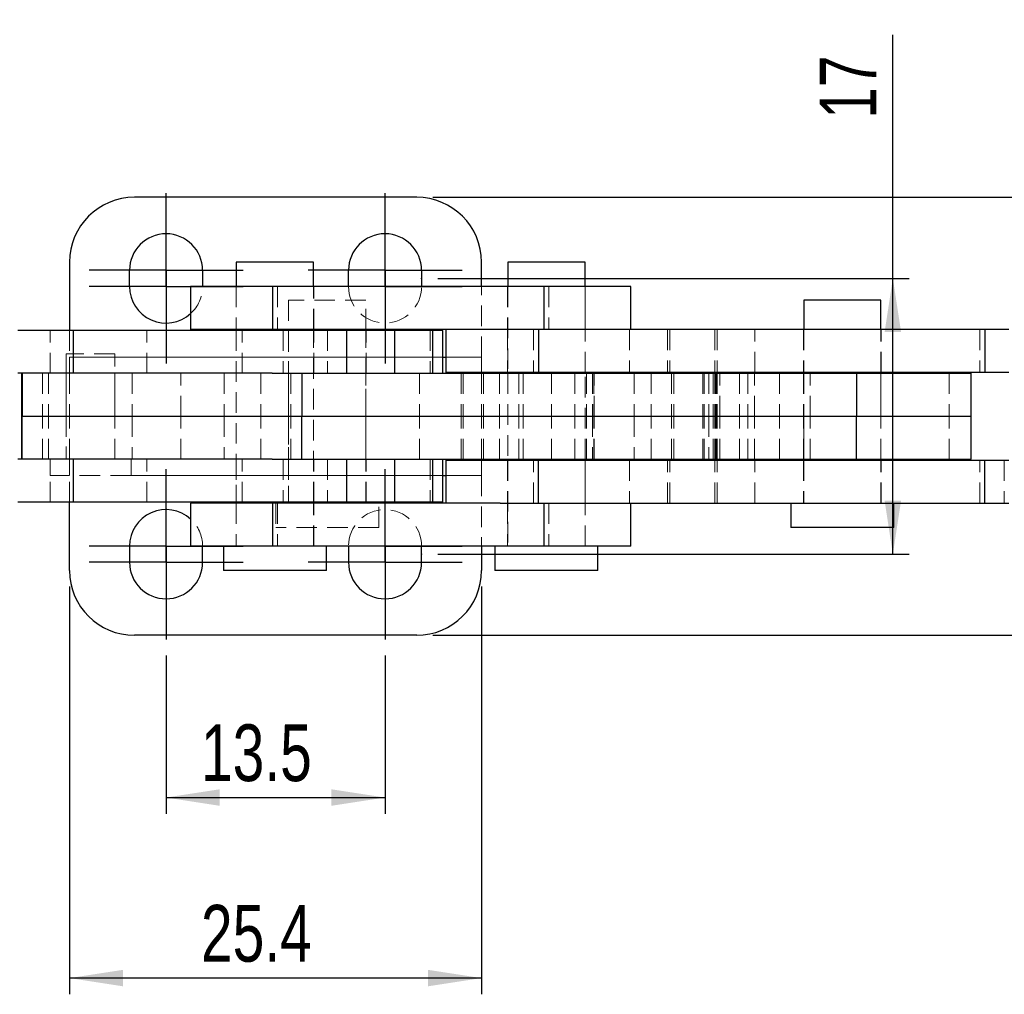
# Model space of a CAD drawing. Header units: millimetres. Extents: x 0 to 420, y 0 to 297.
# Tile 2 of 28: x 99 to 160, y 115 to 175. Entities that reach past the tile are written whole.
import ezdxf

# ---------------------------------------------------------------- set-up
doc = ezdxf.new("R2010")
doc.units = ezdxf.units.MM
doc.header["$PDSIZE"] = -1
doc.linetypes.add('HIDDEN', pattern=[1.905, 1.27, -0.635])
doc.layers.add('FORMATO', color=179, linetype='Continuous')
doc.styles.add('SLDTEXTSTYLE0', font='TXT', dxfattribs={"width": 0.75})
doc.dimstyles.new('SLDDIMSTYLE4', dxfattribs={"dimtxt": 3.5, "dimasz": 3.302, "dimexe": 0, "dimexo": 0.0625, "dimgap": 0.875, "dimtad": 1, "dimdec": 3, "dimrnd": 1e-09, "dimzin": 12, "dimdsep": 46, "dimtxsty": 'SLDTEXTSTYLE0', "dimsah": 1, "dimcen": 0.09, "dimadec": 0, "dimazin": 3, "dimtfac": 1, "dimtdec": 3, "dimtofl": 0, "dimtmove": 0, "dimatfit": 3, "dimfxl": 0, "dimfrac": 2, "dimtolj": 1, "dimtzin": 12, "dimarcsym": 0})

# ---------------------------------------------------------------- blocks, each defined once
blk = doc.blocks.new('_D_5')
at = {"layer": 'FORMATO'}
for p, q in [((152.91, 159.261), (152.91, 174.272)), ((124.855, 159.261), (153.91, 159.261)), ((152.91, 142.261), (152.91, 159.261)), ((124.855, 142.261), (153.91, 142.261))]:
    blk.add_line(p, q, dxfattribs=at)
for points in [[(152.91, 159.261), (152.402, 155.959), (153.418, 155.959)], [(152.91, 142.261), (153.418, 145.563), (152.402, 145.563)]]:
    blk.add_solid(points, dxfattribs=at)
at = {"layer": 'FORMATO', "insert": (148.399, 169.1), "char_height": 3.5, "attachment_point": 1, "rotation": 90, "style": 'SLDTEXTSTYLE0'}
blk.add_mtext('17', dxfattribs=at)
blk = doc.blocks.new('_D_6')
at = {"layer": 'FORMATO'}
for p, q in [((108.105, 136.011), (108.105, 126.261)), ((121.605, 136.011), (121.605, 126.261)), ((108.105, 127.261), (121.605, 127.261))]:
    blk.add_line(p, q, dxfattribs=at)
for points in [[(108.105, 127.261), (111.407, 126.753), (111.407, 127.769)], [(121.605, 127.261), (118.303, 127.769), (118.303, 126.753)]]:
    blk.add_solid(points, dxfattribs=at)
at = {"layer": 'FORMATO', "insert": (110.258, 131.772), "char_height": 3.5, "attachment_point": 1, "style": 'SLDTEXTSTYLE0'}
blk.add_mtext('13.5', dxfattribs=at)
blk = doc.blocks.new('_D_7')
at = {"layer": 'FORMATO'}
for p, q in [((102.155, 140.261), (102.155, 115.132)), ((127.555, 140.261), (127.555, 115.132)), ((127.555, 116.132), (102.155, 116.132))]:
    blk.add_line(p, q, dxfattribs=at)
for points in [[(102.155, 116.132), (105.457, 115.624), (105.457, 116.64)], [(127.555, 116.132), (124.253, 116.64), (124.253, 115.624)]]:
    blk.add_solid(points, dxfattribs=at)
at = {"layer": 'FORMATO', "insert": (110.258, 120.643), "char_height": 3.5, "attachment_point": 1, "style": 'SLDTEXTSTYLE0'}
blk.add_mtext('25.4', dxfattribs=at)
blk = doc.blocks.new('_D_8')
at = {"layer": 'FORMATO'}
for p, q in [((166.325, 164.261), (166.325, 174.272)), ((124.555, 164.261), (167.325, 164.261)), ((166.325, 137.261), (166.325, 164.261)), ((124.555, 137.261), (167.325, 137.261))]:
    blk.add_line(p, q, dxfattribs=at)
for points in [[(166.325, 164.261), (165.817, 160.959), (166.833, 160.959)], [(166.325, 137.261), (166.833, 140.563), (165.817, 140.563)]]:
    blk.add_solid(points, dxfattribs=at)
at = {"layer": 'FORMATO', "insert": (161.813, 169.1), "char_height": 3.5, "attachment_point": 1, "rotation": 90, "style": 'SLDTEXTSTYLE0'}
blk.add_mtext('27', dxfattribs=at)
blk = doc.blocks.new('SW_CENTERMARKSYMBOL_6')
at = {"layer": 'FORMATO', "color": 0}
for p, q in [((0, 2.5), (0, 4.75)), ((0, 0), (0, 2.5)), ((-2.5, 0), (-4.75, 0)), ((0, 0), (-2.5, 0)), ((0, 0), (0, -2.5)), ((0, 0), (2.5, 0)), ((2.5, 0), (4.75, 0)), ((0, -2.5), (0, -4.75))]:
    blk.add_line(p, q, dxfattribs=at)
blk = doc.blocks.new('SW_CENTERMARKSYMBOL_7')
at = {"layer": 'FORMATO', "color": 0}
for p, q in [((0, 2.5), (0, 4.75)), ((0, 0), (0, 2.5)), ((-2.5, 0), (-4.75, 0)), ((0, 0), (-2.5, 0)), ((0, 0), (0, -2.5)), ((0, 0), (2.5, 0)), ((2.5, 0), (4.75, 0)), ((0, -2.5), (0, -4.75))]:
    blk.add_line(p, q, dxfattribs=at)
blk = doc.blocks.new('SW_CENTERMARKSYMBOL_8')
at = {"layer": 'FORMATO', "color": 0}
for p, q in [((0, 2.5), (0, 4.75)), ((0, 0), (0, 2.5)), ((-2.5, 0), (-4.75, 0)), ((0, 0), (-2.5, 0)), ((0, 0), (0, -2.5)), ((0, 0), (2.5, 0)), ((2.5, 0), (4.75, 0)), ((0, -2.5), (0, -4.75))]:
    blk.add_line(p, q, dxfattribs=at)
blk = doc.blocks.new('SW_CENTERMARKSYMBOL_9')
at = {"layer": 'FORMATO', "color": 0}
for p, q in [((0, 2.5), (0, 4.75)), ((0, 0), (0, 2.5)), ((-2.5, 0), (-4.75, 0)), ((0, 0), (-2.5, 0)), ((0, 0), (0, -2.5)), ((0, 0), (2.5, 0)), ((2.5, 0), (4.75, 0)), ((0, -2.5), (0, -4.75))]:
    blk.add_line(p, q, dxfattribs=at)
blk = doc.blocks.new('SW_CENTERMARKSYMBOL_10')
at = {"layer": 'FORMATO', "color": 0}
for p, q in [((0, 2.5), (0, 4.75)), ((0, 0), (0, 2.5)), ((-2.5, 0), (-4.75, 0)), ((0, 0), (-2.5, 0)), ((0, 0), (0, -2.5)), ((0, 0), (2.5, 0)), ((2.5, 0), (4.75, 0)), ((0, -2.5), (0, -4.75))]:
    blk.add_line(p, q, dxfattribs=at)
blk = doc.blocks.new('SW_CENTERMARKSYMBOL_11')
at = {"layer": 'FORMATO', "color": 0}
for p, q in [((0, 2.5), (0, 4.75)), ((0, 0), (0, 2.5)), ((-2.5, 0), (-4.75, 0)), ((0, 0), (-2.5, 0)), ((0, 0), (0, -2.5)), ((0, 0), (2.5, 0)), ((2.5, 0), (4.75, 0)), ((0, -2.5), (0, -4.75))]:
    blk.add_line(p, q, dxfattribs=at)
blk = doc.blocks.new('SW_CENTERMARKSYMBOL_12')
at = {"layer": 'FORMATO', "color": 0}
for p, q in [((0, 2.5), (0, 4.75)), ((0, 0), (0, 2.5)), ((-2.5, 0), (-4.75, 0)), ((0, 0), (-2.5, 0)), ((0, 0), (0, -2.5)), ((0, 0), (2.5, 0)), ((2.5, 0), (4.75, 0)), ((0, -2.5), (0, -4.75))]:
    blk.add_line(p, q, dxfattribs=at)
blk = doc.blocks.new('SW_CENTERMARKSYMBOL_13')
at = {"layer": 'FORMATO', "color": 0}
for p, q in [((0, 2.5), (0, 4.75)), ((0, 0), (0, 2.5)), ((-2.5, 0), (-4.75, 0)), ((0, 0), (-2.5, 0)), ((0, 0), (0, -2.5)), ((0, 0), (2.5, 0)), ((2.5, 0), (4.75, 0)), ((0, -2.5), (0, -4.75))]:
    blk.add_line(p, q, dxfattribs=at)

msp = doc.modelspace()

# ---------------------------------------------------------------- linework, layer by layer
at = {"color": 7, "linetype": 'Continuous', "lineweight": 25}
for p, q in [((123.5555, 164.2607), (106.1555, 164.2607)), ((102.1555, 160.2607), (102.1555, 156.0607)), ((112.4365, 160.2607), (112.4365, 158.7607)), ((117.199, 160.2607), (112.4365, 160.2607)), ((117.199, 158.7607), (117.199, 160.2607)), ((127.5555, 158.7607), (127.5555, 160.2607)), ((129.169, 160.2607), (129.169, 158.7607)), ((133.9315, 160.2607), (129.169, 160.2607)), ((133.9315, 158.7607), (133.9315, 160.2607)), ((105.8555, 158.7607), (105.8555, 159.7607)), ((110.3555, 159.7607), (110.3555, 158.7607)), ((119.3555, 158.7607), (119.3555, 159.7607)), ((123.8555, 159.7607), (123.8555, 158.7607)), ((109.6177, 158.7607), (109.6177, 156.1107)), ((114.6627, 158.7607), (109.6177, 158.7607)), ((114.6627, 158.7607), (114.6627, 156.1107)), ((131.3952, 158.7607), (114.6627, 158.7607)), ((131.3952, 158.7607), (131.3952, 156.1107)), ((136.7503, 158.7607), (131.3952, 158.7607)), ((136.7503, 156.1107), (136.7503, 158.7607)), ((147.4119, 157.9107), (147.4119, 156.1107)), ((152.1744, 157.9107), (147.4119, 157.9107)), ((152.1744, 156.1107), (152.1744, 157.9107)), ((102.3819, 156.0607), (98.9758, 156.0607)), ((102.3819, 156.0607), (102.3819, 153.4107)), ((119.2328, 156.0607), (102.3819, 156.0607)), ((114.6627, 156.1107), (109.6177, 156.1107)), ((112.4365, 156.1107), (112.4365, 156.0607)), ((128.7104, 156.1107), (114.6627, 156.1107)), ((117.199, 156.0607), (117.199, 156.1107)), ((119.2328, 156.0607), (119.2328, 153.4107)), ((122.1973, 156.0607), (119.2328, 156.0607)), ((120.4244, 156.0607), (120.4244, 156.1107)), ((122.1973, 156.0607), (122.1973, 153.4107)), ((124.5314, 156.0607), (122.1973, 156.0607)), ((124.5314, 156.0607), (124.5314, 153.4107)), ((125.1676, 156.0607), (124.5314, 156.0607)), ((125.1676, 153.4107), (125.1676, 156.0607)), ((125.3593, 156.1107), (125.3593, 153.4607)), ((131.0702, 156.1107), (128.7104, 156.1107)), ((131.0702, 156.1107), (131.0702, 153.4607)), ((158.5771, 156.1107), (131.0702, 156.1107)), ((158.5771, 156.1107), (158.5771, 153.4607)), ((160.0683, 156.1107), (158.5771, 156.1107)), ((102.3819, 153.4107), (98.9758, 153.4107)), ((99.1872, 153.4107), (99.1872, 150.7607)), ((99.2431, 153.4107), (99.2431, 150.7607)), ((114.6359, 153.4107), (102.3819, 153.4107)), ((114.6359, 153.4107), (116.4722, 153.4107)), ((116.4722, 153.4107), (116.4722, 150.7607)), ((116.4722, 153.4107), (150.6651, 153.4107)), ((131.0702, 153.4607), (125.3593, 153.4607)), ((127.5555, 153.4607), (127.5555, 153.4107)), ((129.169, 153.4607), (129.169, 153.4107)), ((158.5771, 153.4607), (131.0702, 153.4607)), ((133.9315, 153.4107), (133.9315, 153.4607)), ((147.4119, 153.4607), (147.4119, 153.4107)), ((150.6651, 153.4107), (150.6651, 150.7607)), ((150.6651, 153.4107), (157.7307, 153.4107)), ((152.1744, 153.4107), (152.1744, 153.4607)), ((157.7307, 150.7607), (157.7307, 153.4107)), ((160.0683, 153.4607), (158.5771, 153.4607)), ((99.1872, 150.7607), (99.1872, 148.1107)), ((99.1872, 150.7607), (99.2431, 150.7607)), ((99.2431, 148.1107), (99.2431, 150.7607)), ((99.2431, 150.7607), (116.4722, 150.7607)), ((116.4722, 148.1107), (116.4722, 150.7607)), ((116.4722, 150.7607), (150.6651, 150.7607)), ((150.6651, 148.1107), (150.6651, 150.7607)), ((150.6651, 150.7607), (157.7307, 150.7607)), ((157.7307, 148.1107), (157.7307, 150.7607)), ((102.3819, 148.1107), (98.9758, 148.1107)), ((102.3819, 148.1107), (102.3819, 145.4607)), ((114.6359, 148.1107), (102.3819, 148.1107)), ((114.6359, 148.1107), (116.4722, 148.1107)), ((116.4722, 148.1107), (150.6651, 148.1107)), ((119.2328, 148.1107), (119.2328, 145.4607)), ((122.1973, 148.1107), (122.1973, 145.4607)), ((124.5314, 148.1107), (124.5314, 145.4607)), ((125.1676, 145.4607), (125.1676, 148.1107)), ((127.5555, 148.0607), (127.5555, 148.1107)), ((129.169, 148.1107), (129.169, 148.0607)), ((133.9315, 148.0607), (133.9315, 148.1107)), ((147.4119, 148.1107), (147.4119, 148.0607)), ((150.6651, 148.1107), (157.7307, 148.1107)), ((152.1744, 148.0607), (152.1744, 148.1107)), ((125.3593, 148.0607), (125.3593, 145.4107)), ((125.3593, 148.0607), (131.0702, 148.0607)), ((131.0702, 145.4107), (131.0702, 148.0607)), ((131.0702, 148.0607), (158.5771, 148.0607)), ((158.5771, 145.4107), (158.5771, 148.0607)), ((158.5771, 148.0607), (160.0683, 148.0607)), ((102.3819, 145.4607), (98.9758, 145.4607)), ((102.1555, 141.2607), (102.1555, 145.4607)), ((119.2328, 145.4607), (102.3819, 145.4607)), ((109.6177, 145.4107), (109.6177, 142.7607)), ((114.6627, 145.4107), (109.6177, 145.4107)), ((112.4365, 145.4607), (112.4365, 145.4107)), ((114.6627, 145.4107), (114.6627, 142.7607)), ((128.7104, 145.4107), (114.6627, 145.4107)), ((117.199, 145.4107), (117.199, 145.4607)), ((122.1973, 145.4607), (119.2328, 145.4607)), ((120.4244, 145.4107), (120.4244, 145.4607)), ((124.5314, 145.4607), (122.1973, 145.4607)), ((125.1676, 145.4607), (124.5314, 145.4607)), ((128.7104, 145.4107), (131.0702, 145.4107)), ((131.0702, 145.4107), (158.5771, 145.4107)), ((131.3952, 145.4107), (131.3952, 142.7607)), ((136.7503, 142.7607), (136.7503, 145.4107)), ((146.6182, 145.4107), (146.6182, 143.9107)), ((152.9682, 143.9107), (152.9682, 145.4107)), ((158.5771, 145.4107), (160.0683, 145.4107)), ((152.9682, 143.9107), (146.6182, 143.9107)), ((105.8555, 142.7607), (105.8555, 141.7607)), ((114.6627, 142.7607), (109.6177, 142.7607)), ((110.3555, 141.7607), (110.3555, 142.7607)), ((111.6427, 142.7607), (111.6427, 141.2607)), ((131.3952, 142.7607), (114.6627, 142.7607)), ((117.9927, 141.2607), (117.9927, 142.7607)), ((119.3555, 142.7607), (119.3555, 141.7607)), ((123.8555, 141.7607), (123.8555, 142.7607)), ((127.5555, 142.7607), (127.5555, 141.2607)), ((128.3753, 142.7607), (128.3753, 141.2607)), ((136.7503, 142.7607), (131.3952, 142.7607)), ((134.7253, 141.2607), (134.7253, 142.7607)), ((117.9927, 141.2607), (111.6427, 141.2607)), ((134.7253, 141.2607), (128.3753, 141.2607)), ((123.5555, 137.2607), (106.1555, 137.2607))]:
    msp.add_line(p, q, dxfattribs=at)
at = {"color": 7, "linetype": 'HIDDEN', "lineweight": 18}
for p, q in [((112.4177, 158.7607), (112.4177, 156.1107)), ((112.4365, 158.7607), (112.4365, 156.1107)), ((114.9728, 158.7607), (114.9728, 156.1107)), ((117.199, 156.1107), (117.199, 158.7607)), ((117.2177, 156.1107), (117.2177, 158.7607)), ((127.5555, 154.4107), (127.5555, 158.7607)), ((129.1503, 158.7607), (129.1503, 156.1107)), ((129.169, 158.7607), (129.169, 153.4607)), ((131.7053, 158.7607), (131.7053, 156.1107)), ((133.9315, 153.4607), (133.9315, 158.7607)), ((133.9503, 156.1107), (133.9503, 158.7607)), ((120.4244, 157.9107), (115.6619, 157.9107)), ((115.6619, 157.9107), (115.6619, 145.4107)), ((120.4244, 156.1107), (120.4244, 157.9107)), ((100.9697, 153.4107), (100.9697, 156.0607)), ((102.1555, 156.0607), (102.1555, 154.4107)), ((106.9196, 153.4107), (106.9196, 156.0607)), ((112.4177, 156.0607), (112.4177, 153.4107)), ((112.4365, 156.0607), (112.4365, 145.4607)), ((112.7941, 153.4107), (112.7941, 156.0607)), ((115.3221, 156.0607), (115.3221, 153.4107)), ((115.6432, 156.0607), (115.6432, 153.4107)), ((117.199, 145.4607), (117.199, 156.0607)), ((117.2177, 153.4107), (117.2177, 156.0607)), ((118.0492, 156.0607), (118.0492, 153.4107)), ((120.4244, 145.4607), (120.4244, 156.0607)), ((120.4432, 153.4107), (120.4432, 156.0607)), ((124.3929, 156.0607), (124.3929, 153.4107)), ((124.3931, 156.0607), (124.3931, 153.4107)), ((125.1366, 156.0607), (125.1366, 153.4107)), ((129.1503, 156.1107), (129.1503, 153.4607)), ((130.7609, 156.1107), (130.7609, 153.4607)), ((133.9503, 153.4607), (133.9503, 156.1107)), ((136.6848, 156.1107), (136.6848, 153.4607)), ((139.018, 156.1107), (139.018, 153.4607)), ((139.1516, 156.1107), (139.1516, 153.4607)), ((141.9379, 156.1107), (141.9379, 153.4607)), ((142.0715, 156.1107), (142.0715, 153.4607)), ((144.4047, 153.4607), (144.4047, 156.1107)), ((147.3932, 156.1107), (147.3932, 153.4607)), ((147.4119, 156.1107), (147.4119, 153.4607)), ((152.1744, 153.4607), (152.1744, 156.1107)), ((152.1932, 153.4607), (152.1932, 156.1107)), ((158.2677, 156.1107), (158.2677, 153.4607)), ((104.9502, 154.6107), (101.9502, 154.6107)), ((101.9502, 154.6107), (101.9502, 148.1107)), ((127.5555, 154.4107), (102.1555, 154.4107)), ((102.1555, 153.4107), (102.1555, 154.4107)), ((102.1555, 154.4107), (125.1676, 154.4107)), ((104.9502, 148.1107), (104.9502, 154.6107)), ((125.3593, 154.4107), (127.5555, 154.4107)), ((127.5555, 154.4107), (127.5555, 153.4607)), ((100.4906, 153.4107), (100.4906, 150.7607)), ((100.852, 153.4107), (100.852, 150.7607)), ((101.9502, 153.4107), (101.9502, 150.7607)), ((102.1555, 153.4107), (102.1555, 150.7607)), ((104.9502, 150.7607), (104.9502, 153.4107)), ((106.0086, 153.4107), (106.0086, 150.7607)), ((109.0086, 150.7607), (109.0086, 153.4107)), ((111.6944, 153.4107), (111.6944, 150.7607)), ((113.9427, 153.4107), (113.9427, 150.7607)), ((115.6619, 153.4107), (115.6619, 150.7607)), ((115.8048, 153.4107), (115.8048, 150.7607)), ((120.4244, 150.7607), (120.4244, 153.4107)), ((123.7204, 153.4107), (123.7204, 150.7607)), ((126.2976, 153.4107), (126.2976, 150.7607)), ((126.427, 153.4107), (126.427, 150.7607)), ((127.5555, 153.4107), (127.5555, 150.7607)), ((127.6794, 153.4107), (127.6794, 150.7607)), ((128.6566, 153.4107), (128.6566, 150.7607)), ((128.6611, 153.4107), (128.6611, 150.7607)), ((129.169, 153.4107), (129.169, 148.1107)), ((129.8422, 153.4107), (129.8422, 150.7607)), ((130.124, 153.4107), (130.124, 150.7607)), ((131.8735, 153.4107), (131.8735, 150.7607)), ((133.3079, 153.4107), (133.3079, 150.7607)), ((133.9315, 148.1107), (133.9315, 153.4107)), ((134.0325, 153.4107), (134.0325, 150.7607)), ((134.4007, 153.4107), (134.4007, 150.7607)), ((134.4827, 153.4107), (134.4827, 150.7607)), ((134.489, 150.7607), (134.489, 153.4107)), ((136.9575, 153.4107), (136.9575, 150.7607)), ((138.0078, 153.4107), (138.0078, 150.7607)), ((139.2725, 153.4107), (139.2725, 150.7607)), ((139.405, 153.4107), (139.405, 150.7607)), ((141.1995, 153.4107), (141.1995, 150.7607)), ((141.2851, 153.4107), (141.2851, 150.7607)), ((141.5636, 153.4107), (141.5636, 150.7607)), ((141.8391, 153.4107), (141.8391, 150.7607)), ((141.9384, 153.4107), (141.9384, 150.7607)), ((141.9707, 153.4107), (141.9707, 150.7607)), ((142.0186, 153.4107), (142.0186, 150.7607)), ((142.071, 153.4107), (142.071, 150.7607)), ((142.2429, 150.7607), (142.2429, 153.4107)), ((143.4621, 153.4107), (143.4621, 150.7607)), ((143.977, 153.4107), (143.977, 150.7607)), ((144.386, 150.7607), (144.386, 153.4107)), ((145.919, 153.4107), (145.919, 150.7607)), ((147.4104, 153.4107), (147.4104, 150.7607)), ((147.4119, 153.4107), (147.4119, 148.1107)), ((147.4119, 153.4107), (147.4119, 150.7607)), ((147.8175, 150.7607), (147.8175, 153.4107)), ((152.1744, 148.1107), (152.1744, 153.4107)), ((152.1744, 150.7607), (152.1744, 153.4107)), ((156.3736, 153.4107), (156.3736, 150.7607)), ((100.4906, 148.1107), (100.4906, 150.7607)), ((100.852, 148.1107), (100.852, 150.7607)), ((101.9502, 150.7607), (101.9502, 148.1107)), ((102.1555, 148.1107), (102.1555, 150.7607)), ((104.9502, 148.1107), (104.9502, 150.7607)), ((106.0086, 150.7607), (106.0086, 148.1107)), ((109.0086, 148.1107), (109.0086, 150.7607)), ((111.6944, 150.7607), (111.6944, 148.1107)), ((113.9427, 148.1107), (113.9427, 150.7607)), ((115.6619, 150.7607), (115.6619, 148.1107)), ((115.8048, 148.1107), (115.8048, 150.7607)), ((120.4244, 148.1107), (120.4244, 150.7607)), ((123.7204, 148.1107), (123.7204, 150.7607)), ((126.2976, 148.1107), (126.2976, 150.7607)), ((126.427, 148.1107), (126.427, 150.7607)), ((127.5555, 148.1107), (127.5555, 150.7607)), ((127.6794, 148.1107), (127.6794, 150.7607)), ((128.6566, 148.1107), (128.6566, 150.7607)), ((128.6611, 148.1107), (128.6611, 150.7607)), ((129.8422, 148.1107), (129.8422, 150.7607)), ((130.124, 148.1107), (130.124, 150.7607)), ((131.8735, 148.1107), (131.8735, 150.7607)), ((133.3079, 148.1107), (133.3079, 150.7607)), ((134.0325, 148.1107), (134.0325, 150.7607)), ((134.4007, 150.7607), (134.4007, 148.1107)), ((134.4827, 148.1107), (134.4827, 150.7607)), ((134.489, 148.1107), (134.489, 150.7607)), ((136.9575, 150.7607), (136.9575, 148.1107)), ((138.0078, 148.1107), (138.0078, 150.7607)), ((139.2725, 148.1107), (139.2725, 150.7607)), ((139.405, 148.1107), (139.405, 150.7607)), ((141.1995, 148.1107), (141.1995, 150.7607)), ((141.2851, 148.1107), (141.2851, 150.7607)), ((141.5636, 150.7607), (141.5636, 148.1107)), ((141.8391, 148.1107), (141.8391, 150.7607)), ((141.9384, 148.1107), (141.9384, 150.7607)), ((141.9707, 148.1107), (141.9707, 150.7607)), ((142.0186, 148.1107), (142.0186, 150.7607)), ((142.071, 148.1107), (142.071, 150.7607)), ((142.2429, 148.1107), (142.2429, 150.7607)), ((143.4621, 148.1107), (143.4621, 150.7607)), ((143.977, 148.1107), (143.977, 150.7607)), ((144.386, 148.1107), (144.386, 150.7607)), ((145.919, 148.1107), (145.919, 150.7607)), ((147.4104, 148.1107), (147.4104, 150.7607)), ((147.4119, 150.7607), (147.4119, 148.1107)), ((147.8175, 148.1107), (147.8175, 150.7607)), ((152.1744, 148.1107), (152.1744, 150.7607)), ((156.3736, 148.1107), (156.3736, 150.7607)), ((100.9502, 148.1107), (100.9502, 147.1107)), ((100.9697, 145.4607), (100.9697, 148.1107)), ((102.1555, 148.1107), (102.1555, 147.1107)), ((105.9502, 147.1107), (105.9502, 148.1107)), ((106.9196, 145.4607), (106.9196, 148.1107)), ((112.4177, 148.1107), (112.4177, 145.4607)), ((112.7941, 145.4607), (112.7941, 148.1107)), ((115.3221, 148.1107), (115.3221, 145.4607)), ((115.6432, 148.1107), (115.6432, 145.4607)), ((117.2177, 145.4607), (117.2177, 148.1107)), ((118.0492, 148.1107), (118.0492, 145.4607)), ((120.4432, 145.4607), (120.4432, 148.1107)), ((124.3929, 148.1107), (124.3929, 145.4607)), ((124.3931, 148.1107), (124.3931, 145.4607)), ((125.1366, 148.1107), (125.1366, 145.4607)), ((127.5555, 147.1107), (127.5555, 148.0607)), ((129.1503, 148.0607), (129.1503, 145.4107)), ((129.169, 148.0607), (129.169, 142.7607)), ((130.7609, 145.4107), (130.7609, 148.0607)), ((133.9315, 142.7607), (133.9315, 148.0607)), ((133.9503, 145.4107), (133.9503, 148.0607)), ((136.6848, 148.0607), (136.6848, 145.4107)), ((139.018, 145.4107), (139.018, 148.0607)), ((139.1516, 145.4107), (139.1516, 148.0607)), ((141.9379, 145.4107), (141.9379, 148.0607)), ((142.0715, 145.4107), (142.0715, 148.0607)), ((144.4047, 145.4107), (144.4047, 148.0607)), ((147.3932, 148.0607), (147.3932, 145.4107)), ((147.4119, 148.0607), (147.4119, 145.4107)), ((152.1744, 145.4107), (152.1744, 148.0607)), ((152.1932, 145.4107), (152.1932, 148.0607)), ((158.2677, 145.4107), (158.2677, 148.0607)), ((159.7809, 148.0607), (159.7809, 145.4107)), ((105.9502, 147.1107), (100.9502, 147.1107)), ((102.1555, 145.4607), (102.1555, 147.1107)), ((127.5555, 147.1107), (105.9502, 147.1107)), ((105.9502, 147.1107), (125.1676, 147.1107)), ((125.3593, 147.1107), (127.5555, 147.1107)), ((127.5555, 147.1107), (127.5555, 142.7607)), ((112.4177, 145.4107), (112.4177, 142.7607)), ((112.4365, 145.4107), (112.4365, 142.7607)), ((114.8682, 145.4107), (114.8682, 143.9107)), ((114.9728, 145.4107), (114.9728, 142.7607)), ((117.199, 142.7607), (117.199, 145.4107)), ((117.2177, 142.7607), (117.2177, 145.4107)), ((121.2182, 143.9107), (121.2182, 145.4107)), ((129.1503, 145.4107), (129.1503, 142.7607)), ((131.7053, 145.4107), (131.7053, 142.7607)), ((133.9503, 142.7607), (133.9503, 145.4107)), ((121.2182, 143.9107), (114.8682, 143.9107))]:
    msp.add_line(p, q, dxfattribs=at)
at = {"color": 8, "linetype": 'Continuous', "lineweight": 25}
for p, q in [((125.1676, 154.4107), (125.3593, 154.4107)), ((125.1676, 147.1107), (125.3593, 147.1107))]:
    msp.add_line(p, q, dxfattribs=at)
at = {"color": 7, "linetype": 'Continuous', "lineweight": 25}
for centre, radius, start, end in [((106.1555, 160.2607), 4, 90, 180), ((123.5555, 160.2607), 4, 0, 90), ((108.1055, 159.7607), 2.25, 0, 180), ((121.6055, 159.7607), 2.25, 0, 180), ((108.1055, 158.7607), 2.25, 180, 312.230906), ((108.1055, 142.7607), 2.25, 47.769094, 180), ((108.1055, 141.7607), 2.25, 180, 0), ((121.6055, 141.7607), 2.25, 180, 0), ((106.1555, 141.2607), 4, 180, 270), ((123.5555, 141.2607), 4, 270, 0)]:
    msp.add_arc(centre, radius, start, end, dxfattribs=at)
at = {"color": 7, "linetype": 'HIDDEN', "lineweight": 18}
for centre, start, end in [((108.1055, 158.7607), 312.230906, 0), ((121.6055, 158.7607), 180, 0), ((121.6055, 142.7607), 0, 180), ((108.1055, 142.7607), 0, 47.769094)]:
    msp.add_arc(centre, 2.25, start, end, dxfattribs=at)
at = {"layer": 'FORMATO'}
for p in [(123.8555, 159.2607), (123.8555, 142.2607)]:
    msp.add_point(p, dxfattribs=at)

# ---------------------------------------------------------------- block references
for name, p in [('SW_CENTERMARKSYMBOL_7', (108.1055, 159.7607)), ('SW_CENTERMARKSYMBOL_8', (121.6055, 159.7607)), ('SW_CENTERMARKSYMBOL_6', (108.1055, 158.7607)), ('SW_CENTERMARKSYMBOL_13', (121.6055, 158.7607)), ('SW_CENTERMARKSYMBOL_10', (108.1055, 142.7607)), ('SW_CENTERMARKSYMBOL_11', (121.6055, 142.7607)), ('SW_CENTERMARKSYMBOL_9', (108.1055, 141.7607)), ('SW_CENTERMARKSYMBOL_12', (121.6055, 141.7607))]:
    msp.add_blockref(name, p, dxfattribs=at)

# ---------------------------------------------------------------- dimensions: what is measured, and where the dimension line sits
for base, p1, p2, angle, picture, middle in [((166.3248, 164.2607), (123.5555, 137.2607), (123.5555, 164.2607), 90, '_D_8', (166.3248, 171.6863)), ((152.9105, 159.2607), (123.8555, 142.2607), (123.8555, 159.2607), 90, '_D_5', (152.9105, 171.6863)), ((102.1555, 116.1316), (127.5555, 141.2607), (102.1555, 141.2607), 0, '_D_7', (114.7837, 116.1316))]:
    dim = msp.add_linear_dim(base=base, p1=p1, p2=p2, angle=angle, dimstyle='SLDDIMSTYLE4', dxfattribs=at)
    dim.commit()
    dim.dimension.update_dxf_attribs({"geometry": picture, "text_midpoint": middle, "dimtype": 160})
dim = msp.add_linear_dim(base=(121.6055, 127.2607), p1=(108.1055, 137.0107), p2=(121.6055, 137.0107), dimstyle='SLDDIMSTYLE4', dxfattribs=at)
dim.commit()
dim.dimension.update_dxf_attribs({"geometry": '_D_6', "text_midpoint": (114.7837, 127.2607), "dimtype": 160})

doc.saveas('drawing.dxf')
